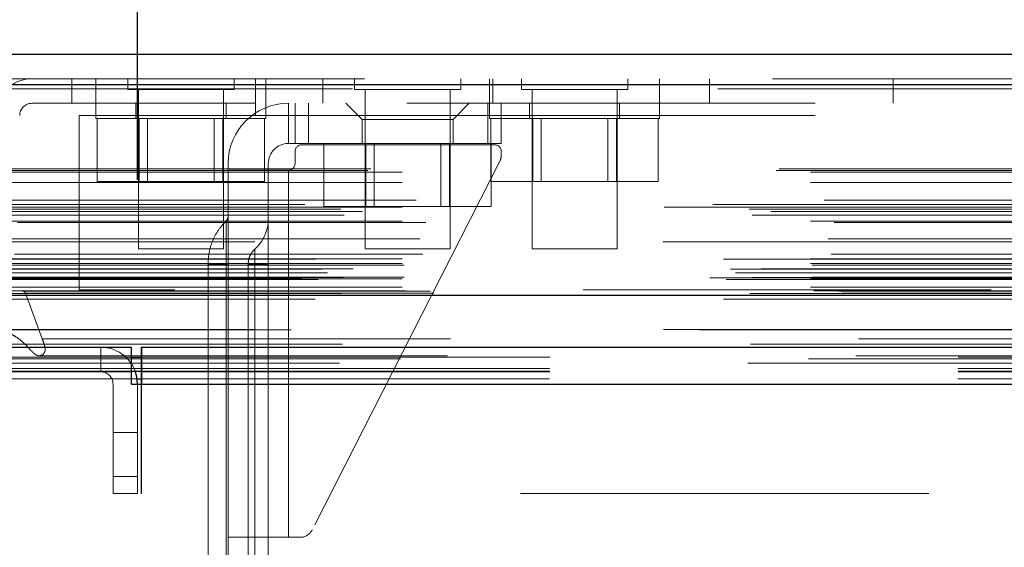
# Model space of a CAD drawing. Header units: inches. Extents: x 0.2 to 10.7, y 0.2 to 7.9.
# Tile 5 of 105: x 3.104 to 3.345, y 2.104 to 2.233. Entities that reach past the tile are written whole.
import ezdxf

# ---------------------------------------------------------------- set-up
doc = ezdxf.new("R2010")
doc.units = ezdxf.units.IN
doc.header["$MEASUREMENT"] = 0
doc.linetypes.add('HIDDEN', pattern=[0.07500000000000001, 0.05, -0.025])
doc.layers.add('DIMENSIONS', color=140, linetype='Continuous')
doc.styles.add('SLDTEXTSTYLE0', font='TXT', dxfattribs={"width": 0.7})
doc.dimstyles.new('SLDDIMSTYLE0', dxfattribs={"dimtxt": 0.0849609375, "dimasz": 0.13, "dimexe": 0, "dimexo": 0.0625, "dimgap": 0.021240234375, "dimtad": 0, "dimtih": 1, "dimtoh": 1, "dimlfac": 12, "dimrnd": 1e-09, "dimzin": 12, "dimdsep": 46, "dimtxsty": 'SLDTEXTSTYLE0', "dimsah": 1, "dimcen": 0.09, "dimadec": 0, "dimazin": 3, "dimtfac": 1, "dimtofl": 0, "dimtmove": 0, "dimatfit": 3, "dimfxl": 0, "dimfrac": 2, "dimtolj": 1, "dimtzin": 12, "dimarcsym": 0})
doc.dimstyles.new('SLDDIMSTYLE1', dxfattribs={"dimtxt": 0.0849609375, "dimasz": 0.13, "dimexe": 0, "dimexo": 0.0625, "dimgap": 0.021240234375, "dimtad": 0, "dimtih": 1, "dimtoh": 1, "dimlfac": 12, "dimrnd": 1e-09, "dimzin": 12, "dimdsep": 46, "dimtxsty": 'SLDTEXTSTYLE0', "dimsah": 1, "dimcen": 0.09, "dimadec": 0, "dimazin": 3, "dimtfac": 1, "dimtmove": 0, "dimatfit": 0, "dimfxl": 0, "dimfrac": 2, "dimtolj": 1, "dimtzin": 12, "dimarcsym": 0})

# ---------------------------------------------------------------- blocks, each defined once
blk = doc.blocks.new('_D_24')
at = {"layer": 'DIMENSIONS'}
for p, q in [((2.383329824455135, 2.363847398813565), (2.354799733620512, 2.363847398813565)), ((2.354799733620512, 2.363847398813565), (2.354799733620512, 2.228816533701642)), ((2.635798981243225, 2.363847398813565), (2.664329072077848, 2.363847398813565)), ((2.664329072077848, 2.363847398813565), (2.664329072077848, 2.228816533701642)), ((2.788971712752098, 2.363847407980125), (2.908451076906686, 2.363847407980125)), ((2.908451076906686, 2.363847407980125), (2.908451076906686, 2.153025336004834)), ((2.354799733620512, 2.228816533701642), (2.383329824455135, 2.228816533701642)), ((2.664329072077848, 2.228816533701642), (2.635798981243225, 2.228816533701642)), ((3.007883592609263, 2.153025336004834), (2.783451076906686, 2.153025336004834)), ((3.055361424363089, 1.992970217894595), (2.783451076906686, 1.992970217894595)), ((2.908451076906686, 1.992970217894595), (2.908451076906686, 1.742970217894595))]:
    blk.add_line(p, q, dxfattribs=at)
for points in [[(2.908451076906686, 2.153025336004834), (2.928451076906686, 2.283025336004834), (2.888451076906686, 2.283025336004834)], [(2.908451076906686, 1.992970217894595), (2.888451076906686, 1.862970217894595), (2.928451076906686, 1.862970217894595)]]:
    blk.add_solid(points, dxfattribs=at)
at = {"layer": 'DIMENSIONS', "char_height": 0.08333333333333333, "attachment_point": 1, "style": 'SLDTEXTSTYLE0'}
for s, insert in [('1.92', (2.383329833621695, 2.490289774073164)), ('48.8', (2.383329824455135, 2.336238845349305))]:
    blk.add_mtext(s, dxfattribs=dict(at, insert=insert))
blk = doc.blocks.new('_D_25')
at = {"layer": 'DIMENSIONS'}
for p, q in [((3.132390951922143, 2.194025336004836), (3.132390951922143, 2.571547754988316)), ((4.927224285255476, 2.194025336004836), (4.927224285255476, 2.571547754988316)), ((3.132390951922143, 2.446547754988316), (3.770464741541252, 2.446547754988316)), ((3.88559124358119, 2.446547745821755), (3.857061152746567, 2.446547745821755)), ((3.857061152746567, 2.446547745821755), (3.857061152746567, 2.311516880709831)), ((4.208739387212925, 2.446547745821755), (4.237269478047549, 2.446547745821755)), ((4.237269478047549, 2.446547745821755), (4.237269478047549, 2.311516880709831)), ((4.927224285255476, 2.446547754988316), (4.323865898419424, 2.446547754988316)), ((3.857061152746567, 2.311516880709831), (3.88559124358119, 2.311516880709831)), ((4.237269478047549, 2.311516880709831), (4.208739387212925, 2.311516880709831))]:
    blk.add_line(p, q, dxfattribs=at)
for points in [[(3.132390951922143, 2.446547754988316), (3.262390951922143, 2.426547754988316), (3.262390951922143, 2.466547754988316)], [(4.927224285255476, 2.446547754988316), (4.797224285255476, 2.466547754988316), (4.797224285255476, 2.426547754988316)]]:
    blk.add_solid(points, dxfattribs=at)
at = {"layer": 'DIMENSIONS', "char_height": 0.08333333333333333, "attachment_point": 1, "style": 'SLDTEXTSTYLE0'}
for s, insert in [('21.54', (3.885591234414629, 2.572990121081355)), ('547.1', (3.88559124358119, 2.418939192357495))]:
    blk.add_mtext(s, dxfattribs=dict(at, insert=insert))

msp = doc.modelspace()

# ---------------------------------------------------------------- linework, layer by layer
at = {"color": 7, "linetype": 'Continuous', "lineweight": 25}
for p, q in [((3.087971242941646, 2.224786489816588), (4.971603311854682, 2.224786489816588)), ((3.08502609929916, 2.21734932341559), (4.974548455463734, 2.217349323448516)), ((3.075941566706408, 2.16582837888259), (4.983632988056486, 2.16582837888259)), ((3.057883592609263, 2.15302533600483), (3.130890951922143, 2.15302533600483)), ((3.130890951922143, 2.147025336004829), (3.130890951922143, 2.15302533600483)), ((3.133383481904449, 2.15302533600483), (4.92623175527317, 2.15302533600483)), ((3.133383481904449, 2.15302533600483), (3.133383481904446, 2.144025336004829)), ((3.130890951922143, 2.150643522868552), (3.133383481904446, 2.150643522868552)), ((3.13088348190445, 2.147025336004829), (3.057880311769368, 2.147025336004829)), ((3.13088348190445, 2.144025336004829), (3.13088348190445, 2.147025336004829)), ((3.13088348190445, 2.147025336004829), (3.130890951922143, 2.147025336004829)), ((3.130890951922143, 2.147207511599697), (3.133383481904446, 2.147207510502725)), ((3.13330761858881, 2.147210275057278), (3.13330761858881, 2.144025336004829)), ((3.13230120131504, 2.145293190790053), (3.13330761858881, 2.145293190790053)), ((3.13088348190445, 2.144025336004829), (3.133383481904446, 2.144025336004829)), ((3.133383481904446, 2.144025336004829), (4.92623175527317, 2.144025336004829))]:
    msp.add_line(p, q, dxfattribs=at)
at = {"color": 7, "linetype": 'HIDDEN', "lineweight": 18}
for p, q in [((4.974548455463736, 2.21734932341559), (3.085026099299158, 2.217349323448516)), ((3.087971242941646, 2.218786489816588), (4.971603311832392, 2.218786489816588)), ((3.116273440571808, 2.212786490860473), (3.116273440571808, 2.218786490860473)), ((3.122190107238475, 2.218786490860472), (3.122190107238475, 2.212786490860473)), ((3.130002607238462, 2.218786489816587), (3.130002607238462, 2.216182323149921)), ((3.156044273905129, 2.216182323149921), (3.156044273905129, 2.218786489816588)), ((3.161273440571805, 2.209786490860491), (3.161273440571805, 2.218786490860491)), ((3.163856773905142, 2.212786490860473), (3.163856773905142, 2.218786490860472)), ((3.177773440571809, 2.218786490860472), (3.177773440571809, 2.212786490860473)), ((3.185516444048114, 2.218786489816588), (3.185516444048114, 2.216182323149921)), ((3.211558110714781, 2.216182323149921), (3.211558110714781, 2.218786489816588)), ((3.218606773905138, 2.218786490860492), (3.218606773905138, 2.212786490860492)), ((3.219440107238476, 2.212786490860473), (3.219440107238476, 2.218786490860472)), ((3.226419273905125, 2.218786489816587), (3.226419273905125, 2.216182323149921)), ((3.252460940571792, 2.216182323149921), (3.252460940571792, 2.218786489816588)), ((3.260273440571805, 2.212786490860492), (3.260273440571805, 2.218786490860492)), ((3.272523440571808, 2.212786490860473), (3.272523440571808, 2.218786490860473)), ((3.317523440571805, 2.212786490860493), (3.317523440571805, 2.218786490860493)), ((3.08502609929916, 2.216307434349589), (4.974548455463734, 2.216307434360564)), ((4.974548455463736, 2.216307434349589), (3.085026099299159, 2.216307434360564)), ((3.130002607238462, 2.216182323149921), (3.156044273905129, 2.216182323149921)), ((3.132606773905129, 2.216182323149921), (3.132606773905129, 2.177119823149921)), ((3.153440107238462, 2.177119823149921), (3.153440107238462, 2.216182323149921)), ((3.185516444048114, 2.216182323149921), (3.211558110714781, 2.216182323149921)), ((3.188120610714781, 2.216182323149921), (3.188120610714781, 2.177119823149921)), ((3.208953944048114, 2.177119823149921), (3.208953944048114, 2.216182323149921)), ((3.226419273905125, 2.216182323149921), (3.252460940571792, 2.216182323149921)), ((3.229023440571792, 2.216182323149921), (3.229023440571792, 2.177119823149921)), ((3.249856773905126, 2.177119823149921), (3.249856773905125, 2.216182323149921)), ((3.106523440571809, 2.212786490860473), (3.116273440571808, 2.212786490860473)), ((3.116273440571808, 2.212786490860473), (3.161273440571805, 2.212786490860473)), ((3.122190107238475, 2.212786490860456), (3.122190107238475, 2.209036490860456)), ((3.131981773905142, 2.212786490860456), (3.131981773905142, 2.209036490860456)), ((3.154065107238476, 2.209036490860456), (3.154065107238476, 2.212786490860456)), ((4.898356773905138, 2.212786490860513), (3.161273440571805, 2.212786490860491)), ((3.163856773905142, 2.209036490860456), (3.163856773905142, 2.212786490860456)), ((3.169337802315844, 2.212786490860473), (3.169337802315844, 2.202943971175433)), ((3.169337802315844, 2.202943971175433), (3.169337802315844, 2.212786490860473)), ((3.169337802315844, 2.212786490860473), (3.169337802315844, 2.202943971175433)), ((3.169337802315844, 2.202943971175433), (3.169337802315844, 2.212786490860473)), ((3.17097822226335, 2.212786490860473), (3.17097822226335, 2.202943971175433)), ((3.174259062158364, 2.212786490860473), (3.174259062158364, 2.202943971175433)), ((3.174259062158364, 2.212786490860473), (3.174259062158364, 2.202943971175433)), ((3.174259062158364, 2.212786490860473), (3.174259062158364, 2.202943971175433)), ((3.174259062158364, 2.212786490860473), (3.174259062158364, 2.202943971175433)), ((3.183445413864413, 2.212786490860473), (3.187382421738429, 2.208849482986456)), ((3.209692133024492, 2.208849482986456), (3.213629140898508, 2.212786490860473)), ((3.218222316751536, 2.212786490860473), (3.218222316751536, 2.202943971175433)), ((3.218222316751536, 2.212786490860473), (3.218222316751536, 2.202943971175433)), ((3.218222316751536, 2.212786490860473), (3.218222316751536, 2.202943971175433)), ((3.218222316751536, 2.212786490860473), (3.218222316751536, 2.202943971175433)), ((3.218606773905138, 2.212786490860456), (3.218606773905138, 2.209036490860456)), ((3.221503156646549, 2.212786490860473), (3.221503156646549, 2.202943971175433)), ((3.228398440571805, 2.212786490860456), (3.228398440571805, 2.209036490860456)), ((3.250481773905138, 2.209036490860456), (3.250481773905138, 2.212786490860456)), ((3.260273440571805, 2.209036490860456), (3.260273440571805, 2.212786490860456)), ((3.11810677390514, 2.167119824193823), (3.118106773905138, 2.20978649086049)), ((3.161273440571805, 2.209786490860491), (3.118106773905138, 2.20978649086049)), ((3.161273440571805, 2.209786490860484), (4.898356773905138, 2.209786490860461)), ((3.161273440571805, 2.209786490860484), (4.898356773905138, 2.209786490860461)), ((4.898356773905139, 2.209786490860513), (3.161273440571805, 2.209786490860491)), ((4.898356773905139, 2.209786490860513), (3.161273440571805, 2.209786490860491)), ((3.122190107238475, 2.209036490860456), (3.163856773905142, 2.209036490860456)), ((3.122527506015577, 2.209036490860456), (3.122527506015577, 2.193619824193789)), ((3.132775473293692, 2.209036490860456), (3.132775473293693, 2.193619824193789)), ((3.134860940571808, 2.209036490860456), (3.134860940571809, 2.193619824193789)), ((3.151185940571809, 2.19361982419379), (3.151185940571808, 2.209036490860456)), ((3.153271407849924, 2.209036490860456), (3.153271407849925, 2.19361982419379)), ((3.16351937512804, 2.209036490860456), (3.16351937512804, 2.19361982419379)), ((3.209692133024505, 2.208849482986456), (3.187382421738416, 2.208849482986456)), ((3.187382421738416, 2.208849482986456), (3.187382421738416, 2.202943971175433)), ((3.209692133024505, 2.202943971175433), (3.209692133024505, 2.208849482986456)), ((3.218606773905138, 2.209036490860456), (3.260273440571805, 2.209036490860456)), ((3.218944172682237, 2.209036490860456), (3.218944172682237, 2.193619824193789)), ((3.229192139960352, 2.209036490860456), (3.229192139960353, 2.193619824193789)), ((3.231277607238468, 2.209036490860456), (3.231277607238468, 2.193619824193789)), ((3.247602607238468, 2.19361982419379), (3.247602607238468, 2.209036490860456)), ((3.249688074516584, 2.209036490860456), (3.249688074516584, 2.19361982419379)), ((3.2599360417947, 2.209036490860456), (3.2599360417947, 2.19361982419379)), ((3.17097822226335, 2.202943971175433), (3.169337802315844, 2.202943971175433)), ((3.174259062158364, 2.202943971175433), (3.17097822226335, 2.202943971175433)), ((3.219862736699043, 2.202615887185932), (3.172618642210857, 2.202615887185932)), ((3.174259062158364, 2.202943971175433), (3.218222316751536, 2.202943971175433)), ((3.178041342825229, 2.202943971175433), (3.178041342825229, 2.187527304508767)), ((3.188289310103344, 2.202943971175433), (3.188289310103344, 2.187527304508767)), ((3.19037477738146, 2.202943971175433), (3.19037477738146, 2.187527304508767)), ((3.206699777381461, 2.187527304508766), (3.206699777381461, 2.202943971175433)), ((3.208785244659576, 2.202943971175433), (3.208785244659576, 2.187527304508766)), ((3.221503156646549, 2.202943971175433), (3.218222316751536, 2.202943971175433)), ((3.219033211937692, 2.202943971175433), (3.219033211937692, 2.187527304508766)), ((3.17097822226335, 2.200975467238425), (3.17097822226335, 2.198022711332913)), ((3.221503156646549, 2.200121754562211), (3.221503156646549, 2.200975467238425)), ((3.154574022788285, 2.198022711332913), (3.154574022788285, 2.196382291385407)), ((3.164416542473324, 2.196382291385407), (3.164416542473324, 2.198022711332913)), ((3.221146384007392, 2.19863388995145), (3.175171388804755, 2.108280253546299)), ((3.088802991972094, 2.196298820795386), (4.970771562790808, 2.19629882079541)), ((3.089533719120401, 2.196731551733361), (4.970040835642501, 2.196731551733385)), ((3.097250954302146, 2.195898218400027), (4.962323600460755, 2.195898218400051)), ((3.097250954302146, 2.195898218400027), (4.962323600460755, 2.195898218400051)), ((3.154574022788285, 2.196382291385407), (3.154574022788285, 2.106487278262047)), ((3.169337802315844, 2.196382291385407), (3.154574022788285, 2.196382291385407)), ((3.164416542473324, 2.196382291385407), (3.164416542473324, 2.106487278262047)), ((3.169337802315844, 2.196382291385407), (3.169337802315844, 2.106487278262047)), ((3.169337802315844, 2.196382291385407), (3.169337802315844, 2.106487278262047)), ((3.169337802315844, 2.106487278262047), (3.169337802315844, 2.196382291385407)), ((3.169337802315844, 2.106487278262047), (3.169337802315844, 2.196382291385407)), ((3.169337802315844, 2.196382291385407), (3.169337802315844, 2.106487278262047)), ((3.169337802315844, 2.196382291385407), (3.169337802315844, 2.106487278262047)), ((3.169337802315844, 2.106487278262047), (3.169337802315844, 2.196382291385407)), ((3.169337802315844, 2.106487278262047), (3.169337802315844, 2.196382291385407)), ((3.097250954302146, 2.193365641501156), (4.962323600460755, 2.19336564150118)), ((3.122527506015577, 2.193619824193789), (3.132775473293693, 2.193619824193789)), ((3.132775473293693, 2.193619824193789), (3.153271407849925, 2.19361982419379)), ((3.153271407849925, 2.19361982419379), (3.16351937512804, 2.19361982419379)), ((3.218944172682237, 2.193619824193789), (3.229192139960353, 2.193619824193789)), ((3.229192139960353, 2.193619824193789), (3.249688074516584, 2.19361982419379)), ((3.249688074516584, 2.19361982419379), (3.2599360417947, 2.19361982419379)), ((4.973340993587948, 2.188034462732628), (3.086246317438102, 2.188034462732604)), ((3.100616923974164, 2.189057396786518), (4.95895763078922, 2.189057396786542)), ((3.082198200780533, 2.186866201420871), (4.977376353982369, 2.186866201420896)), ((3.08297951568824, 2.185407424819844), (4.97658776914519, 2.185407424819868)), ((3.087500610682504, 2.186281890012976), (4.972073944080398, 2.186281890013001)), ((3.097250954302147, 2.18733079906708), (4.962323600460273, 2.187330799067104)), ((4.961391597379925, 2.187337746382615), (3.098180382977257, 2.18733774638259)), ((3.178041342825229, 2.187527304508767), (3.188289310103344, 2.187527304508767)), ((3.188289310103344, 2.187527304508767), (3.208785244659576, 2.187527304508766)), ((3.208785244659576, 2.187527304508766), (3.219033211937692, 2.187527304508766)), ((3.097250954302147, 2.183885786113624), (4.962323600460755, 2.183885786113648)), ((3.103015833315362, 2.183567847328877), (4.956550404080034, 2.183567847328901)), ((4.961084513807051, 2.178886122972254), (3.098489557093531, 2.17888612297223)), ((3.101546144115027, 2.179561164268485), (4.958028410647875, 2.179561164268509)), ((3.101546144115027, 2.179561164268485), (4.958028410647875, 2.179561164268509)), ((3.102278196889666, 2.1758255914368), (4.957292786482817, 2.175825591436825)), ((3.132606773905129, 2.177119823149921), (3.153440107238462, 2.177119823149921)), ((3.188120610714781, 2.177119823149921), (3.208953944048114, 2.177119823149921)), ((3.229023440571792, 2.177119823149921), (3.249856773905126, 2.177119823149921)), ((4.975953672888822, 2.174592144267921), (3.083611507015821, 2.174592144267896)), ((3.097250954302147, 2.174715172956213), (4.962323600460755, 2.174715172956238)), ((3.097250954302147, 2.173542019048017), (4.962323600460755, 2.173542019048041)), ((3.097250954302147, 2.173542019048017), (4.962323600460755, 2.173542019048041)), ((3.149657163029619, 2.173416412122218), (3.149657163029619, 2.0520253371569)), ((3.154082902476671, 2.052025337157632), (3.154082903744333, 2.173416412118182)), ((3.154082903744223, 2.173416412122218), (3.154082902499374, 2.0520253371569)), ((3.154082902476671, 2.052025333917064), (3.154082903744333, 2.173416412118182)), ((3.154082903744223, 2.173416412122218), (3.154082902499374, 2.052025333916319)), ((3.154082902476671, 2.052025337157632), (3.154082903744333, 2.173416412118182)), ((3.154082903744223, 2.173416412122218), (3.154082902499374, 2.0520253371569)), ((3.154082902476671, 2.052025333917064), (3.154082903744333, 2.173416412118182)), ((3.154082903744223, 2.173416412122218), (3.154082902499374, 2.052025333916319)), ((3.154574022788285, 2.17341641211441), (3.154082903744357, 2.173416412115)), ((3.154574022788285, 2.173416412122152), (3.154082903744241, 2.173416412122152)), ((3.154574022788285, 2.17341641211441), (3.154082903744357, 2.173416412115)), ((3.154574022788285, 2.173416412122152), (3.154082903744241, 2.173416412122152)), ((3.154574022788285, 2.17341641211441), (3.154082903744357, 2.173416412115)), ((3.154574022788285, 2.173416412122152), (3.154082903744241, 2.173416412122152)), ((3.154574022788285, 2.17341641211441), (3.154082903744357, 2.173416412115)), ((3.154574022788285, 2.173416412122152), (3.154082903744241, 2.173416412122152)), ((3.154574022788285, 2.173416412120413), (3.15457402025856, 2.052025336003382)), ((3.159495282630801, 2.173416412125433), (3.159495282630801, 2.052025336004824)), ((3.164416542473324, 2.173416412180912), (3.161129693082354, 2.173416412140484)), ((3.161129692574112, 2.052025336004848), (3.161129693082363, 2.173416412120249)), ((3.164416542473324, 2.173416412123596), (3.161129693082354, 2.173416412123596)), ((3.161129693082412, 2.173416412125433), (3.161129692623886, 2.052025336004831)), ((3.164416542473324, 2.173416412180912), (3.161129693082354, 2.173416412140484)), ((3.161129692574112, 2.052025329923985), (3.161129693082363, 2.173416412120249)), ((3.164416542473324, 2.173416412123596), (3.161129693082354, 2.173416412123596)), ((3.161129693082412, 2.173416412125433), (3.161129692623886, 2.052025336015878)), ((3.164416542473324, 2.173416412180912), (3.161129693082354, 2.173416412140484)), ((3.161129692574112, 2.052025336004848), (3.161129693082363, 2.173416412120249)), ((3.164416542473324, 2.173416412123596), (3.161129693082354, 2.173416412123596)), ((3.161129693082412, 2.173416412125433), (3.161129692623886, 2.052025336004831)), ((3.164416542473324, 2.173416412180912), (3.161129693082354, 2.173416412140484)), ((3.161129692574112, 2.052025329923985), (3.161129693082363, 2.173416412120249)), ((3.164416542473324, 2.173416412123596), (3.161129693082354, 2.173416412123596)), ((3.161129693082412, 2.173416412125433), (3.161129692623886, 2.052025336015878)), ((3.07763451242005, 2.172191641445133), (4.981940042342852, 2.172191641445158)), ((3.07890193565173, 2.171242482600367), (4.980619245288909, 2.171242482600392)), ((3.085181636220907, 2.172222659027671), (4.974392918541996, 2.172222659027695)), ((3.097667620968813, 2.17312535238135), (4.961906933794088, 2.173125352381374)), ((3.072565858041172, 2.170053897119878), (4.98700869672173, 2.170053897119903)), ((3.072565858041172, 2.170053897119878), (4.98700869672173, 2.170053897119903)), ((3.07661164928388, 2.169628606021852), (4.982962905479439, 2.169628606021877)), ((4.982873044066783, 2.170138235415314), (3.076701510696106, 2.170138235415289)), ((3.097250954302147, 2.169792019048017), (4.962323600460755, 2.169792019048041)), ((3.097250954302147, 2.169792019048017), (4.962323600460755, 2.169792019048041)), ((3.097667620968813, 2.170208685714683), (4.961906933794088, 2.170208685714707)), ((3.082347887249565, 2.16620440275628), (4.977226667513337, 2.166204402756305)), ((3.082347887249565, 2.16620440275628), (4.977226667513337, 2.166204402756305)), ((3.097250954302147, 2.16771839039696), (4.962323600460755, 2.167718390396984)), ((3.097250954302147, 2.16771839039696), (4.962323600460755, 2.167718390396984)), ((3.104164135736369, 2.166804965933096), (3.098084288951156, 2.16687535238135)), ((3.098084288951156, 2.16687535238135), (4.961490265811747, 2.166875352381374)), ((3.098084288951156, 2.16687535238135), (4.961490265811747, 2.166875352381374)), ((3.104164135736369, 2.166804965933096), (4.955410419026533, 2.16680496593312)), ((3.104164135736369, 2.166804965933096), (4.955410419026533, 2.16680496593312)), ((3.104937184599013, 2.166257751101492), (4.954637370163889, 2.166257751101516)), ((3.109027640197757, 2.155065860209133), (3.104937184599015, 2.166257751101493)), ((3.104937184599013, 2.166257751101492), (4.954637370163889, 2.166257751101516)), ((4.941523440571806, 2.167119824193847), (3.11810677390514, 2.167119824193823)), ((3.075941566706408, 2.164786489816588), (4.983632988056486, 2.164786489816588)), ((3.081384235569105, 2.165752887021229), (4.978190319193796, 2.165752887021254)), ((3.081593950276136, 2.165726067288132), (4.977980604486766, 2.165726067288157)), ((3.109027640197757, 2.155065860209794), (4.950546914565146, 2.155065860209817)), ((3.123390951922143, 2.147025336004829), (3.123390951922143, 2.15302533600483)), ((3.13330761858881, 2.15302533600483), (3.133383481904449, 2.15302533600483)), ((3.13330761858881, 2.15302533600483), (3.13330761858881, 2.147210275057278)), ((3.063429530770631, 2.150643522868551), (3.130890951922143, 2.150643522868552)), ((3.096782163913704, 2.150215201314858), (4.962778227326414, 2.150215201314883)), ((3.108317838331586, 2.15093896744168), (4.951253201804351, 2.150938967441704)), ((3.133383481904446, 2.150643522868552), (4.92623175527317, 2.150643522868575)), ((3.056640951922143, 2.147828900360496), (3.13330761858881, 2.147828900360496)), ((3.063602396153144, 2.147207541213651), (3.130890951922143, 2.147207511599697)), ((3.13330761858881, 2.147828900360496), (4.926307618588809, 2.147828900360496)), ((3.13330761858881, 2.147025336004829), (3.133383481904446, 2.147025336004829)), ((3.133383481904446, 2.147025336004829), (4.92623175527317, 2.147025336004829)), ((3.056640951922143, 2.145293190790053), (3.13230120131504, 2.145293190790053)), ((3.13330761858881, 2.145293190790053), (4.926307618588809, 2.145293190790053)), ((3.126390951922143, 2.117192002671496), (3.126390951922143, 2.144025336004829)), ((3.132390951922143, 2.117192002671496), (3.132390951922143, 2.144025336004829)), ((3.13330761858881, 2.144025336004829), (3.13330761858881, 2.117192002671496)), ((3.133383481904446, 2.144025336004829), (4.92623175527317, 2.144025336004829)), ((3.133383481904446, 2.144025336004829), (4.92623175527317, 2.144025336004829)), ((3.133383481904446, 2.144025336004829), (4.92623175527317, 2.144025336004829)), ((3.133383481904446, 2.144025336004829), (3.133383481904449, 2.117192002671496)), ((3.133383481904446, 2.144025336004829), (4.92623175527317, 2.144025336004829)), ((3.133383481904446, 2.144025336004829), (4.92623175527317, 2.144025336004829)), ((3.126390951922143, 2.132192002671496), (3.132390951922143, 2.132192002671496)), ((3.132390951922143, 2.121358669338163), (3.126390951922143, 2.121358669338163)), ((3.126390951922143, 2.121358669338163), (3.132390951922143, 2.121358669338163)), ((3.132390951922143, 2.121358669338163), (3.126390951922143, 2.121358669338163)), ((3.126390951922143, 2.121358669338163), (3.132390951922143, 2.121358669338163)), ((3.132390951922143, 2.117192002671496), (3.126390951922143, 2.117192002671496)), ((3.133383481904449, 2.117192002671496), (3.13330761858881, 2.117192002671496)), ((4.92623175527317, 2.117192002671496), (3.133383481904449, 2.117192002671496)), ((3.169337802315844, 2.106487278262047), (3.154574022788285, 2.106487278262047)), ((3.154574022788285, 2.106487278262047), (3.154574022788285, 2.052025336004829)), ((3.164416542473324, 2.052025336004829), (3.164416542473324, 2.106487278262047)), ((3.172247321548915, 2.106487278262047), (3.169337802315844, 2.106487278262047))]:
    msp.add_line(p, q, dxfattribs=at)
at = {"color": 7, "linetype": 'HIDDEN', "lineweight": 18, "flags": 128}
for points in [[(4.970039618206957, 2.157334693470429), (4.045068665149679, 2.157335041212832), (3.089538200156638, 2.157334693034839)], [(4.961270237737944, 2.157352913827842), (4.04506866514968, 2.157353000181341), (3.098300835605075, 2.157352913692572)], [(4.982573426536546, 2.153794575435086), (3.989609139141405, 2.153794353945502), (3.07699468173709, 2.153794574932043)], [(4.982580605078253, 2.153794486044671), (4.107991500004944, 2.153791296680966), (3.076995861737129, 2.15379450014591)], [(3.081877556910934, 2.149098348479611), (4.014478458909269, 2.149097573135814), (4.977712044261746, 2.14909834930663)], [(3.108322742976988, 2.150939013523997), (4.014495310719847, 2.150939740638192), (4.951278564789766, 2.150939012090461)], [(3.133383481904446, 2.147207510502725), (4.014478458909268, 2.147207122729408), (4.92623175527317, 2.147207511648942)]]:
    msp.add_lwpolyline(points, dxfattribs=at)
at = {"color": 7, "linetype": 'Continuous', "lineweight": 25, "flags": 128}
msp.add_lwpolyline([(3.132390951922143, 2.144025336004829), (3.132218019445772, 2.145781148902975), (3.131803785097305, 2.147222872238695)], dxfattribs=at)
at = {"color": 7, "linetype": 'HIDDEN', "lineweight": 18}
for centre, radius, start, end in [((3.106523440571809, 2.209786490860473), 0.009000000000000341, 90, 180), ((3.106523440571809, 2.209786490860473), 0.003000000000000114, 90, 180), ((3.169337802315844, 2.198022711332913), 0.01476377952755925, 90, 180), ((3.169337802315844, 2.198022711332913), 0.004921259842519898, 90, 180), ((3.172618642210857, 2.200975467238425), 0.001640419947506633, 90, 180), ((3.219862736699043, 2.200975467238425), 0.001640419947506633, 0, 90), ((3.218222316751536, 2.200121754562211), 0.003280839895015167, 333.0314640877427, 0), ((3.169337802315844, 2.198022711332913), 0.001640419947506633, 270.0000000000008, 0), ((3.152933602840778, 2.18513087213), 0.001640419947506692, 314.4762724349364, 0), ((3.154574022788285, 2.184420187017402), 0.009842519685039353, 311.7633977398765, 0), ((3.104154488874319, 2.165971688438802), 0.0008333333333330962, 20.07654277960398, 89.33671580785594), ((3.123390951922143, 2.144025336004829), 0.009000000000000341, 20.81071646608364, 90), ((3.123390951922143, 2.144025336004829), 0.003000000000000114, 0, 90), ((3.172247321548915, 2.10976811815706), 0.003280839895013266, 270.0000000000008, 333.0314640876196)]:
    msp.add_arc(centre, radius, start, end, dxfattribs=at)
for points, knots in [([(3.154082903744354, 2.183960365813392), (3.153423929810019, 2.183234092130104), (3.15210607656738, 2.181781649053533), (3.15072762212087, 2.17916721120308), (3.149822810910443, 2.176353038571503), (3.149712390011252, 2.174395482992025), (3.149657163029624, 2.173416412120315)], [0, 0, 0, 0, 0.2500635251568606, 0.5000911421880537, 0.7499707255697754, 1, 1, 1, 1]), ([(3.154082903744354, 2.173416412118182), (3.154082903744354, 2.176187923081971), (3.154082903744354, 2.180285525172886), (3.154082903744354, 2.183411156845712), (3.154082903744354, 2.184234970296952), (3.154082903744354, 2.183411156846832), (3.154082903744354, 2.180285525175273), (3.154082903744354, 2.176187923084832), (3.154082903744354, 2.173416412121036)], [3.14159265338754, 3.14159265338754, 3.14159265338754, 3.14159265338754, 3.92699081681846, 4.31968989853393, 4.71238898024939, 5.10508806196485, 5.49778714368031, 6.28318530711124, 6.28318530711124, 6.28318530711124, 6.28318530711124]), ([(3.154082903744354, 2.173416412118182), (3.154082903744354, 2.176187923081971), (3.154082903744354, 2.180285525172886), (3.154082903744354, 2.183411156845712), (3.154082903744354, 2.184234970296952), (3.154082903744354, 2.183411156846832), (3.154082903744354, 2.180285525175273), (3.154082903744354, 2.176187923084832), (3.154082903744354, 2.173416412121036)], [3.14159265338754, 3.14159265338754, 3.14159265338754, 3.14159265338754, 3.92699081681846, 4.31968989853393, 4.71238898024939, 5.10508806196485, 5.49778714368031, 6.28318530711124, 6.28318530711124, 6.28318530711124, 6.28318530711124]), ([(3.154082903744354, 2.173416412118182), (3.154082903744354, 2.176187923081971), (3.154082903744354, 2.180285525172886), (3.154082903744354, 2.183411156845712), (3.154082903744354, 2.184234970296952), (3.154082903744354, 2.183411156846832), (3.154082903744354, 2.180285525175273), (3.154082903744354, 2.176187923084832), (3.154082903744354, 2.173416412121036)], [3.14159265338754, 3.14159265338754, 3.14159265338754, 3.14159265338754, 3.92699081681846, 4.31968989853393, 4.71238898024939, 5.10508806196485, 5.49778714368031, 6.28318530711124, 6.28318530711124, 6.28318530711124, 6.28318530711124]), ([(3.154082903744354, 2.173416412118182), (3.154082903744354, 2.176187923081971), (3.154082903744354, 2.180285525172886), (3.154082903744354, 2.183411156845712), (3.154082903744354, 2.184234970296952), (3.154082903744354, 2.183411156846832), (3.154082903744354, 2.180285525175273), (3.154082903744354, 2.176187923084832), (3.154082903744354, 2.173416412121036)], [3.14159265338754, 3.14159265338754, 3.14159265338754, 3.14159265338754, 3.92699081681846, 4.31968989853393, 4.71238898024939, 5.10508806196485, 5.49778714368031, 6.28318530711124, 6.28318530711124, 6.28318530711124, 6.28318530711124]), ([(3.161129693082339, 2.177078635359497), (3.160887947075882, 2.176833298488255), (3.160403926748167, 2.176342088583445), (3.159900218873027, 2.175431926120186), (3.159560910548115, 2.174448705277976), (3.159517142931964, 2.173760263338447), (3.159495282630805, 2.173416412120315)], [0, 0, 0, 0, 0.2496727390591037, 0.4998911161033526, 0.7502141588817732, 1, 1, 1, 1]), ([(3.161129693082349, 2.173416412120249), (3.161129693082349, 2.173895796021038), (3.161129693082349, 2.174374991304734), (3.16112969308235, 2.175260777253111), (3.161129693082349, 2.175667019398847), (3.161129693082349, 2.176344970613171), (3.161129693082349, 2.176616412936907), (3.161129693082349, 2.17698331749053), (3.161129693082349, 2.177078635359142), (3.161129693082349, 2.177078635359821), (3.161129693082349, 2.176983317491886), (3.161129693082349, 2.176616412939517), (3.161129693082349, 2.176344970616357), (3.161129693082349, 2.175667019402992), (3.161129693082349, 2.175260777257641), (3.161129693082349, 2.174374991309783), (3.161129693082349, 2.173895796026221), (3.161129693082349, 2.173416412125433)], [0, 0, 0, 0, 0.125, 0.125, 0.25, 0.25, 0.375, 0.375, 0.5, 0.5, 0.625, 0.625, 0.75, 0.75, 0.875, 0.875, 1, 1, 1, 1]), ([(3.161129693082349, 2.173416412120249), (3.161129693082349, 2.173895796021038), (3.161129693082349, 2.174374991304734), (3.16112969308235, 2.175260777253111), (3.161129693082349, 2.175667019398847), (3.161129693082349, 2.176344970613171), (3.161129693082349, 2.176616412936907), (3.161129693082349, 2.17698331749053), (3.161129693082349, 2.177078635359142), (3.161129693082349, 2.177078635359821), (3.161129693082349, 2.176983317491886), (3.161129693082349, 2.176616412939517), (3.161129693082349, 2.176344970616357), (3.161129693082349, 2.175667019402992), (3.161129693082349, 2.175260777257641), (3.161129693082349, 2.174374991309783), (3.161129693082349, 2.173895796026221), (3.161129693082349, 2.173416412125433)], [0, 0, 0, 0, 0.125, 0.125, 0.25, 0.25, 0.375, 0.375, 0.5, 0.5, 0.625, 0.625, 0.75, 0.75, 0.875, 0.875, 1, 1, 1, 1]), ([(3.161129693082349, 2.173416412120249), (3.161129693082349, 2.173895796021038), (3.161129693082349, 2.174374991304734), (3.16112969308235, 2.175260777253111), (3.161129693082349, 2.175667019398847), (3.161129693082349, 2.176344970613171), (3.161129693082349, 2.176616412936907), (3.161129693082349, 2.17698331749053), (3.161129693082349, 2.177078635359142), (3.161129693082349, 2.177078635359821), (3.161129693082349, 2.176983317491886), (3.161129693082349, 2.176616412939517), (3.161129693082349, 2.176344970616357), (3.161129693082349, 2.175667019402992), (3.161129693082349, 2.175260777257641), (3.161129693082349, 2.174374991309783), (3.161129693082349, 2.173895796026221), (3.161129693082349, 2.173416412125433)], [0, 0, 0, 0, 0.125, 0.125, 0.25, 0.25, 0.375, 0.375, 0.5, 0.5, 0.625, 0.625, 0.75, 0.75, 0.875, 0.875, 1, 1, 1, 1]), ([(3.161129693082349, 2.173416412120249), (3.161129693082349, 2.173895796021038), (3.161129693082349, 2.174374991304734), (3.16112969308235, 2.175260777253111), (3.161129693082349, 2.175667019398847), (3.161129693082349, 2.176344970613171), (3.161129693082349, 2.176616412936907), (3.161129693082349, 2.17698331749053), (3.161129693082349, 2.177078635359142), (3.161129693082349, 2.177078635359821), (3.161129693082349, 2.176983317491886), (3.161129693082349, 2.176616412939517), (3.161129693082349, 2.176344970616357), (3.161129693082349, 2.175667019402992), (3.161129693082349, 2.175260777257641), (3.161129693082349, 2.174374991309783), (3.161129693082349, 2.173895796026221), (3.161129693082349, 2.173416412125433)], [0, 0, 0, 0, 0.125, 0.125, 0.25, 0.25, 0.375, 0.375, 0.5, 0.5, 0.625, 0.625, 0.75, 0.75, 0.875, 0.875, 1, 1, 1, 1]), ([(3.149657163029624, 2.173416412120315), (3.14965788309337, 2.173493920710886), (3.149659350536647, 2.173651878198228), (3.149673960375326, 2.173721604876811), (3.149696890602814, 2.173657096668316), (3.149718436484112, 2.173498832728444), (3.149729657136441, 2.173416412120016)], [0, 0, 0, 0, 0.2296058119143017, 0.4679217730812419, 0.7229045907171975, 1, 1, 1, 1]), ([(3.154082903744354, 2.173416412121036), (3.153422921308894, 2.173416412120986), (3.15210305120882, 2.173416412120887), (3.150739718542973, 2.173416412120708), (3.149938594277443, 2.173416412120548), (3.149836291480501, 2.173416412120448), (3.149802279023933, 2.173416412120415)], [0, 0, 0, 0, 0.2859748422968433, 0.5719086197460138, 0.8576731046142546, 1, 1, 1, 1]), ([(3.149802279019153, 2.173416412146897), (3.149836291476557, 2.173416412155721), (3.149938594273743, 2.17341641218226), (3.150739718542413, 2.17341641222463), (3.152103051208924, 2.173416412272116), (3.153422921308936, 2.173416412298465), (3.154082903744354, 2.17341641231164)], [0, 0, 0, 0, 0.1423268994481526, 0.4280913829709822, 0.7140251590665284, 0.9999999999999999, 0.9999999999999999, 0.9999999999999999, 0.9999999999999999]), ([(3.154082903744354, 2.173416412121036), (3.153422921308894, 2.173416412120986), (3.15210305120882, 2.173416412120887), (3.150739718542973, 2.173416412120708), (3.149938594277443, 2.173416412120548), (3.149836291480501, 2.173416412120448), (3.149802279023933, 2.173416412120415)], [0, 0, 0, 0, 0.2859748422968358, 0.5719086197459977, 0.8576731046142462, 0.9999999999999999, 0.9999999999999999, 0.9999999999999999, 0.9999999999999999]), ([(3.149802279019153, 2.173416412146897), (3.149836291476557, 2.17341641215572), (3.149938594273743, 2.173416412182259), (3.150739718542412, 2.17341641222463), (3.152103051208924, 2.173416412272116), (3.153422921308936, 2.173416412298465), (3.154082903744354, 2.17341641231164)], [0, 0, 0, 0, 0.142326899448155, 0.4280913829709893, 0.7140251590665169, 1, 1, 1, 1]), ([(3.154082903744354, 2.173416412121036), (3.153422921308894, 2.173416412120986), (3.15210305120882, 2.173416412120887), (3.150739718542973, 2.173416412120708), (3.149938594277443, 2.173416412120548), (3.149836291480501, 2.173416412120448), (3.149802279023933, 2.173416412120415)], [0, 0, 0, 0, 0.2859748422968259, 0.5719086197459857, 0.8576731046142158, 1, 1, 1, 1]), ([(3.154082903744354, 2.173416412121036), (3.153422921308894, 2.173416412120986), (3.15210305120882, 2.173416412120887), (3.150739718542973, 2.173416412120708), (3.149938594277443, 2.173416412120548), (3.149836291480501, 2.173416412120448), (3.149802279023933, 2.173416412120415)], [0, 0, 0, 0, 0.2859748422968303, 0.5719086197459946, 0.8576731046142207, 1, 1, 1, 1]), ([(3.149802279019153, 2.173416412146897), (3.149836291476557, 2.173416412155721), (3.149938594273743, 2.17341641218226), (3.150739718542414, 2.17341641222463), (3.152103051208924, 2.173416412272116), (3.153422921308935, 2.173416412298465), (3.154082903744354, 2.173416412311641)], [0, 0, 0, 0, 0.1423268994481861, 0.4280913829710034, 0.7140251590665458, 1, 1, 1, 1]), ([(3.063429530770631, 2.150643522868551), (3.063298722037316, 2.150328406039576), (3.063060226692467, 2.149753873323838), (3.062776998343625, 2.148950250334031), (3.062583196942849, 2.148297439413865), (3.062490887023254, 2.147823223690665), (3.062496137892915, 2.147497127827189), (3.062563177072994, 2.147286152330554), (3.062695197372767, 2.147146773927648), (3.062876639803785, 2.147087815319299), (3.063096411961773, 2.147077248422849), (3.063357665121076, 2.147125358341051), (3.063656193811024, 2.147222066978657), (3.0642283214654, 2.147421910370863), (3.065037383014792, 2.147794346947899), (3.066035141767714, 2.148349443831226), (3.066959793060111, 2.14893515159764), (3.067811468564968, 2.149585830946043), (3.068644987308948, 2.150369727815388), (3.0693506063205, 2.151086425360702), (3.070009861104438, 2.151676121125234), (3.070597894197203, 2.152120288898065), (3.071451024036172, 2.152648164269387), (3.072992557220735, 2.153227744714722), (3.074925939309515, 2.153460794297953), (3.076849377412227, 2.153795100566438), (3.078202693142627, 2.153929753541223), (3.079098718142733, 2.153864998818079), (3.079632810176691, 2.153729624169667), (3.079952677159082, 2.153553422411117), (3.080211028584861, 2.153312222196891), (3.080382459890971, 2.152969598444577), (3.080470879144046, 2.152506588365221), (3.080476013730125, 2.152007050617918), (3.080441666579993, 2.151508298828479), (3.080405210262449, 2.151022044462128), (3.08035111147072, 2.150607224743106), (3.080327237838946, 2.150255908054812), (3.080355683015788, 2.149971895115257), (3.080420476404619, 2.149693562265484), (3.080525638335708, 2.149439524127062), (3.080643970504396, 2.149253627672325), (3.080863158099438, 2.149114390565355), (3.081189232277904, 2.149017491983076), (3.08168102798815, 2.149038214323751), (3.082194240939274, 2.149176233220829), (3.082887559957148, 2.149483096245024), (3.083679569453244, 2.150031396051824), (3.084485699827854, 2.150891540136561), (3.085133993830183, 2.151999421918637), (3.085635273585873, 2.153128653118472), (3.086141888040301, 2.154175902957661), (3.086576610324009, 2.154932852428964), (3.087105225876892, 2.155708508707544), (3.087806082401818, 2.156502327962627), (3.08875922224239, 2.157204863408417), (3.089670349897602, 2.157416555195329), (3.090305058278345, 2.15720946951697), (3.090643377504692, 2.156996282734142), (3.090917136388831, 2.156663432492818), (3.091189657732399, 2.156149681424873), (3.09149345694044, 2.155533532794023), (3.091832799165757, 2.154946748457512), (3.092292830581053, 2.154215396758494), (3.092881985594, 2.153347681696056), (3.093628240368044, 2.152408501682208), (3.094400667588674, 2.151582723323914), (3.095192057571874, 2.150896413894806), (3.095938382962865, 2.150438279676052), (3.096616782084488, 2.150217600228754), (3.097213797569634, 2.150169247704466), (3.09767573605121, 2.150315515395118), (3.097929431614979, 2.150561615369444), (3.098008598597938, 2.1507191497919), (3.098067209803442, 2.150924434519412), (3.098104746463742, 2.151173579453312), (3.098123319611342, 2.151458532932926), (3.098121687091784, 2.151771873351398), (3.098099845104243, 2.152109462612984), (3.098058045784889, 2.152471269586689), (3.097982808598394, 2.152927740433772), (3.09787716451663, 2.153469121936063), (3.097748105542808, 2.154088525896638), (3.097591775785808, 2.154741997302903), (3.097450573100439, 2.155401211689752), (3.097390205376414, 2.156040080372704), (3.097406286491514, 2.156581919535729), (3.097551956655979, 2.157046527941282), (3.097815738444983, 2.157272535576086), (3.098070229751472, 2.157345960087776), (3.098296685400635, 2.157359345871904), (3.098605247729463, 2.157325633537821), (3.099138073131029, 2.157205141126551), (3.100139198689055, 2.156857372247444), (3.101514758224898, 2.156255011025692), (3.103074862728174, 2.155317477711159), (3.104562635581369, 2.154092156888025), (3.10568738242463, 2.152918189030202), (3.10648377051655, 2.152044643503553), (3.106926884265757, 2.151598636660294), (3.107299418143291, 2.151282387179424), (3.107660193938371, 2.151055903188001), (3.10806053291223, 2.150921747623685), (3.108475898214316, 2.150939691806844), (3.108864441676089, 2.151071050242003), (3.109195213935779, 2.151260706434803), (3.109440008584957, 2.151492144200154), (3.109615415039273, 2.15179012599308), (3.10972287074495, 2.152114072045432), (3.109774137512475, 2.152493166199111), (3.109718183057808, 2.152971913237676), (3.109580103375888, 2.153573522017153), (3.109347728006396, 2.154293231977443), (3.109140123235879, 2.15479434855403), (3.109027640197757, 2.155065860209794)], [0, 0, 0, 0, 0.01165580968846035, 0.02125130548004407, 0.02862020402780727, 0.03429118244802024, 0.0366755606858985, 0.03893308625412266, 0.0412455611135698, 0.04399857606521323, 0.04734540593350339, 0.05123865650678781, 0.05575357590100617, 0.06095083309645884, 0.0779582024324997, 0.0940811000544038, 0.1092829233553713, 0.1236696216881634, 0.1375796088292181, 0.1541345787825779, 0.1630180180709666, 0.1729922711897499, 0.1840146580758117, 0.2048891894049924, 0.2441303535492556, 0.2718263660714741, 0.2922069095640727, 0.3053877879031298, 0.3118454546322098, 0.3169624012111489, 0.3208356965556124, 0.3252760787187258, 0.3302677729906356, 0.3359005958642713, 0.3410985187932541, 0.3462793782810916, 0.3515152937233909, 0.3544827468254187, 0.3574843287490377, 0.3605674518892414, 0.3637072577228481, 0.3668044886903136, 0.3686870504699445, 0.3738130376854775, 0.3820846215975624, 0.3908438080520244, 0.397295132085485, 0.4147690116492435, 0.4303906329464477, 0.4422064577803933, 0.4610488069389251, 0.4723716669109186, 0.4826980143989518, 0.492112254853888, 0.5067198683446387, 0.5227377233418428, 0.5401598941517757, 0.5471704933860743, 0.5518299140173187, 0.5564977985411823, 0.5638264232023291, 0.5721575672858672, 0.5801748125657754, 0.5879775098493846, 0.6035088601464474, 0.6184661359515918, 0.6329214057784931, 0.6469260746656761, 0.6603699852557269, 0.6694171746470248, 0.6784503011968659, 0.6877764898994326, 0.6895992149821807, 0.6916347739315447, 0.6940048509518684, 0.6967465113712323, 0.6997911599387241, 0.7031107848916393, 0.7067203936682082, 0.7106189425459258, 0.7148230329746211, 0.721677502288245, 0.7285545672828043, 0.735466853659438, 0.7435757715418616, 0.7503644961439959, 0.7559948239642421, 0.7607307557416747, 0.7657889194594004, 0.7692104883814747, 0.7726136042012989, 0.7760447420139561, 0.7827829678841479, 0.7970064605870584, 0.8224909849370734, 0.8478785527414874, 0.8735719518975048, 0.8997148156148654, 0.9106852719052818, 0.9188292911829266, 0.9241891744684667, 0.9304522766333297, 0.936586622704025, 0.9427589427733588, 0.9491693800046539, 0.9540555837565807, 0.9584565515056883, 0.9625319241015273, 0.9663326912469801, 0.9697505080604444, 0.974699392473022, 0.9815092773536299, 0.9899814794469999, 0.9999999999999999, 0.9999999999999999, 0.9999999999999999, 0.9999999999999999])]:
    msp.add_open_spline(points, degree=3, knots=knots, dxfattribs=at)
for points in [[(3.149657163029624, 2.173416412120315), (3.149653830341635, 2.17341641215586), (3.150442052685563, 2.173416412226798), (3.15268733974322, 2.173416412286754), (3.154082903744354, 2.173416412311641)], [(3.159495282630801, 2.173416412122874), (3.159495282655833, 2.173416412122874), (3.160104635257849, 2.173416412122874), (3.161129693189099, 2.173416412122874)], [(3.161129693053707, 2.173416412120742), (3.160104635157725, 2.173416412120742), (3.159495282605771, 2.173416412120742), (3.159495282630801, 2.173416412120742)], [(3.159495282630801, 2.173416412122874), (3.159495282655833, 2.173416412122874), (3.160104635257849, 2.173416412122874), (3.161129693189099, 2.173416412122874)], [(3.161129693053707, 2.173416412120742), (3.160104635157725, 2.173416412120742), (3.159495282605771, 2.173416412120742), (3.159495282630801, 2.173416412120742)], [(3.159495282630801, 2.173416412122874), (3.159495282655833, 2.173416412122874), (3.160104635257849, 2.173416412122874), (3.161129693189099, 2.173416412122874)], [(3.161129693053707, 2.173416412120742), (3.160104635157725, 2.173416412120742), (3.159495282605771, 2.173416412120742), (3.159495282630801, 2.173416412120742)], [(3.159495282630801, 2.173416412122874), (3.159495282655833, 2.173416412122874), (3.160104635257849, 2.173416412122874), (3.161129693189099, 2.173416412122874)], [(3.161129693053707, 2.173416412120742), (3.160104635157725, 2.173416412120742), (3.159495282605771, 2.173416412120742), (3.159495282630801, 2.173416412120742)]]:
    msp.add_open_spline(points, degree=3, dxfattribs=at)

# ---------------------------------------------------------------- dimensions: what is measured, and where the dimension line sits
at = {"layer": 'DIMENSIONS'}
dim = msp.add_linear_dim(base=(4.927224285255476, 2.446547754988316), p1=(3.132390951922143, 2.144025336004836), p2=(4.927224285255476, 2.144025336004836), dimstyle='SLDDIMSTYLE0', dxfattribs=at)
dim.commit()
dim.dimension.update_dxf_attribs({"geometry": '_D_25', "text_midpoint": (4.047165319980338, 2.446547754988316), "dimtype": 160})
dim = msp.add_linear_dim(base=(2.908451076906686, 2.153025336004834), p1=(3.105361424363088, 1.992970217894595), p2=(3.057883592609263, 2.153025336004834), angle=90.0000000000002, dimstyle='SLDDIMSTYLE1', dxfattribs=at)
dim.commit()
dim.dimension.update_dxf_attribs({"geometry": '_D_24', "text_midpoint": (2.908451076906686, 2.363847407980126), "dimtype": 160})

doc.saveas('drawing.dxf')
